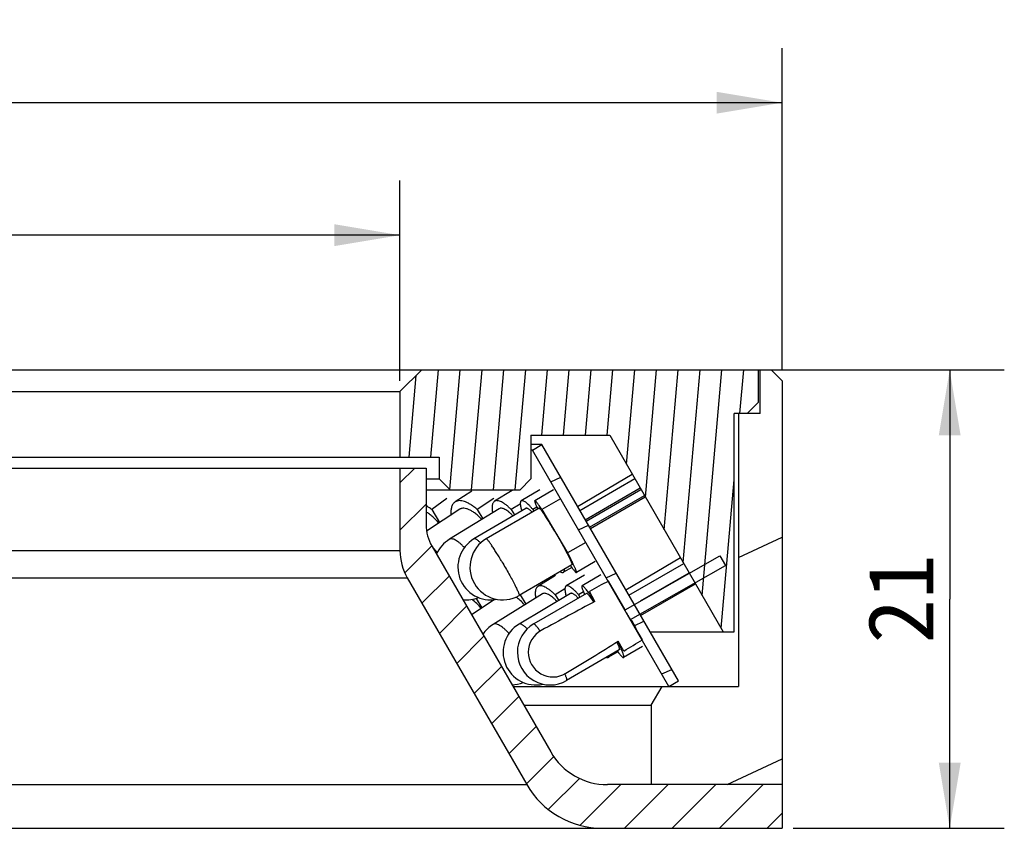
# Model space of a CAD drawing. Header units: millimetres. Extents: x 96 to 203, y 19 to 240.
# Tile 4 of 4: x 144 to 189, y 202 to 239. Entities that reach past the tile are written whole.
import ezdxf
from ezdxf.enums import TextEntityAlignment as Align

# ---------------------------------------------------------------- set-up
doc = ezdxf.new("R2010")
doc.units = ezdxf.units.MM
doc.header["$LTSCALE"] = 23.1
doc.layers.get('0').update_dxf_attribs({"linetype": 'CONTINUOUS'})
doc.layers.add('00_COMPONENTS', color=7, linetype='CONTINUOUS')
doc.layers.add('51__DRAFT_DIMS', color=7, linetype='CONTINUOUS')
doc.styles.get("Standard").update_dxf_attribs({"font": 'simfang.ttf'})
doc.dimstyles.new('DIMSTYLE_2', dxfattribs={"dimtxt": 3, "dimasz": 3, "dimexe": 2.5, "dimexo": 0.5, "dimgap": 0.75, "dimtad": 1, "dimdsep": 46, "dimtxsty": 'STANDARD', "dimblk": '_FILLED', "dimblk1": '_FILLED', "dimblk2": '_FILLED', "dimcen": 0.09, "dimclrt": 3, "dimazin": 2, "dimtp": 0.3, "dimtm": 0.3, "dimtfac": 1, "dimtofl": 0, "dimtmove": 0, "dimatfit": 3, "dimldrblk": '_FILLED', "dimfxl": 1, "dimtolj": 1, "dimarcsym": 0})
doc.dimstyles.new('DIMSTYLE_3', dxfattribs={"dimtxt": 3, "dimasz": 3, "dimexe": 2.5, "dimexo": 0.5, "dimgap": 0.75, "dimtad": 1, "dimdsep": 46, "dimtxsty": 'STANDARD', "dimblk": '_FILLED', "dimblk1": '_FILLED', "dimblk2": '_FILLED', "dimcen": 0.09, "dimclrt": 3, "dimazin": 2, "dimtp": 0.2, "dimtm": 0.2, "dimtfac": 1, "dimtofl": 0, "dimtmove": 0, "dimatfit": 3, "dimldrblk": '_FILLED', "dimfxl": 1, "dimtolj": 1, "dimarcsym": 0})

# ---------------------------------------------------------------- blocks, each defined once
blk = doc.blocks.new('_FILLED')
at = {"color": 0, "linetype": 'ByBlock'}
blk.add_solid([(0, 0), (-1, 0.1666666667), (-1, -0.1666666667)], dxfattribs=at)
blk = doc.blocks.new('*D2')
at = {"layer": '51__DRAFT_DIMS', "color": 4}
for p, q in [((99.02637339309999, 223.2700144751), (99.02637339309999, 238.0032355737)), ((179.0263733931, 223.2700144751), (179.0263733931, 238.0032355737)), ((99.02637339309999, 235.5032355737), (139.0263733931, 235.5032355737)), ((179.0263733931, 235.5032355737), (139.0263733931, 235.5032355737))]:
    blk.add_line(p, q, dxfattribs=at)
at = {"layer": '51__DRAFT_DIMS', "color": 4, "xscale": 3, "yscale": 3, "zscale": 3, "rotation": 180}
blk.add_blockref('_FILLED', (99.02637339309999, 235.5032355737), dxfattribs=at)
at = {"layer": '51__DRAFT_DIMS', "color": 4, "xscale": 3, "yscale": 3, "zscale": 3}
blk.add_blockref('_FILLED', (179.0263733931, 235.5032355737), dxfattribs=at)
at = {"layer": '51__DRAFT_DIMS', "color": 3}
blk.add_text('80', height=3, dxfattribs=at).set_placement((141.0263733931, 236.2532355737), align=Align.CENTER)
blk = doc.blocks.new('*D3')
at = {"layer": '51__DRAFT_DIMS', "color": 4}
for p, q in [((116.5263733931, 222.7700144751), (116.5263733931, 231.9364744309)), ((161.5263733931, 222.7700144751), (161.5263733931, 231.9364744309)), ((116.5263733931, 229.4364744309), (139.0263733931, 229.4364744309)), ((161.5263733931, 229.4364744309), (139.0263733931, 229.4364744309))]:
    blk.add_line(p, q, dxfattribs=at)
at = {"layer": '51__DRAFT_DIMS', "color": 4, "xscale": 3, "yscale": 3, "zscale": 3, "rotation": 180}
blk.add_blockref('_FILLED', (116.5263733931, 229.4364744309), dxfattribs=at)
at = {"layer": '51__DRAFT_DIMS', "color": 4, "xscale": 3, "yscale": 3, "zscale": 3}
blk.add_blockref('_FILLED', (161.5263733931, 229.4364744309), dxfattribs=at)
at = {"layer": '51__DRAFT_DIMS', "color": 3}
blk.add_text('45', height=3, dxfattribs=at).set_placement((141.0263733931, 230.1864744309), align=Align.CENTER)
blk = doc.blocks.new('*D4')
at = {"layer": '51__DRAFT_DIMS', "color": 4}
for p, q in [((178.4263733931, 223.2700144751), (189.2008603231, 223.2700144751)), ((186.7008603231, 223.2700144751), (186.7008603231, 212.7700144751)), ((186.7008603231, 202.2700144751), (186.7008603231, 212.7700144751)), ((179.5263733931, 202.2700144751), (189.2008603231, 202.2700144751))]:
    blk.add_line(p, q, dxfattribs=at)
at = {"layer": '51__DRAFT_DIMS', "color": 4, "xscale": 3, "yscale": 3, "zscale": 3}
for p, rotation in [((186.7008603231, 223.2700144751), 90), ((186.7008603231, 202.2700144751), 270)]:
    blk.add_blockref('_FILLED', p, dxfattribs=dict(at, rotation=rotation))
at = {"layer": '51__DRAFT_DIMS', "color": 3}
blk.add_text('21', height=3, rotation=90, dxfattribs=at).set_placement((185.9508603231, 212.7700144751), align=Align.CENTER)

msp = doc.modelspace()

# ---------------------------------------------------------------- hatches: boundary and pattern name
h = msp.add_hatch()
h.set_pattern_fill('DEFAULT__5', color=4, scale=9.2111545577, angle=205, style=0, pattern_type=0)
h.set_pattern_definition([(205, (0, 0), (3.8928021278, -8.3481411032), [])])
edge = h.paths.add_edge_path()
edge.add_line((177.0263733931, 208.7700144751), (173.5263733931, 208.7700144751))
edge.add_line((177.0263733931, 221.2700144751), (177.0263733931, 208.7700144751))
edge.add_line((178.0263733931, 221.2700144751), (177.0263733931, 221.2700144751))
edge.add_line((178.0263733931, 221.2700144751), (178.0263733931, 223.2700144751))
edge.add_line((178.5263733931, 223.2700144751), (178.0263733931, 223.2700144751))
edge.add_line((178.5263733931, 223.2700144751), (179.0263733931, 222.7700144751))
edge.add_line((179.0263733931, 222.7700144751), (179.0263733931, 204.2700144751))
edge.add_line((179.0263733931, 204.2700144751), (173.0263733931, 204.2700144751))
edge.add_line((173.0263733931, 207.9039890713), (173.0263733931, 204.2700144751))
edge.add_line((173.0263733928, 207.9039890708), (173.5263733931, 208.7700144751))
edge = h.paths.add_edge_path()
edge.add_line((104.5263733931, 208.7700144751), (101.0263733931, 208.7700144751))
edge.add_line((105.0263733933, 207.9039890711), (104.5263733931, 208.7700144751))
edge.add_line((105.0263733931, 207.9039890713), (105.0263733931, 204.2700144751))
edge.add_line((105.0263733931, 204.2700144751), (99.02637339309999, 204.2700144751))
edge.add_line((99.02637339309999, 222.7700144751), (99.02637339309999, 204.2700144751))
edge.add_line((99.52637339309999, 223.2700144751), (99.02637339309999, 222.7700144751))
edge.add_line((100.0263733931, 223.2700144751), (99.52637339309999, 223.2700144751))
edge.add_line((100.0263733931, 221.2700144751), (100.0263733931, 223.2700144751))
edge.add_line((101.0263733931, 221.2700144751), (100.0263733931, 221.2700144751))
edge.add_line((101.0263733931, 221.2700144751), (101.0263733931, 208.7700144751))
h = msp.add_hatch()
h.set_pattern_fill('A', color=4, scale=0.9945151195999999, angle=85.00000000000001, style=0, pattern_type=0)
h.set_pattern_definition([(85.00000000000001, (0, 0), (-0.9907306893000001, 0.0866777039), [])])
edge = h.paths.add_edge_path()
edge.add_line((115.5263733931, 223.2700144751), (100.1263733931, 223.2700144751))
edge.add_line((116.5263733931, 222.2700144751), (115.5263733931, 223.2700144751))
edge.add_line((116.5263733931, 222.2700144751), (116.5263733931, 219.2700144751))
edge.add_line((114.7263733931, 219.2700144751), (116.5263733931, 219.2700144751))
edge.add_line((114.7263733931, 219.2700144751), (114.7263733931, 218.2700144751))
edge.add_line((114.7263733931, 218.2700144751), (114.2263733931, 217.7700144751))
edge.add_line((111.0263733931, 217.7700144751), (114.2263733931, 217.7700144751))
edge.add_line((111.0263733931, 217.7700144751), (110.5263733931, 218.2700144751))
edge.add_line((110.5263733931, 220.2700144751), (110.5263733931, 218.2700144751))
edge.add_line((106.9225258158, 220.2700144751), (110.5263733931, 220.2700144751))
edge.add_line((106.9225258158, 220.2700144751), (101.7263733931, 211.2700144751))
edge.add_line((101.2263733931, 211.2700144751), (101.7263733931, 211.2700144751))
edge.add_line((101.2263733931, 221.2700144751), (101.2263733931, 211.2700144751))
edge.add_line((101.2263733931, 221.2700144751), (100.6263703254, 221.2700144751))
edge.add_line((100.6263703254, 221.2700144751), (100.1263733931, 221.7700113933))
edge.add_line((100.1263733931, 223.2700144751), (100.1263733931, 221.7700113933))
edge = h.paths.add_edge_path()
edge.add_line((177.9263733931, 223.2700144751), (162.5263733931, 223.2700144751))
edge.add_line((177.9263733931, 223.2700144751), (177.9263733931, 221.7700168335))
edge.add_line((177.4263710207, 221.2700144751), (177.9263733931, 221.7700168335))
edge.add_line((177.4263710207, 221.2700144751), (176.8263733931, 221.2700144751))
edge.add_line((176.8263733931, 211.2700144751), (176.8263733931, 221.2700144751))
edge.add_line((176.3263733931, 211.2700144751), (176.8263733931, 211.2700144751))
edge.add_line((171.1302209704, 220.2700144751), (176.3263733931, 211.2700144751))
edge.add_line((167.5263733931, 220.2700144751), (171.1302209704, 220.2700144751))
edge.add_line((167.5263733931, 220.2700144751), (167.5263733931, 218.2700144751))
edge.add_line((167.0263733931, 217.7700144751), (167.5263733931, 218.2700144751))
edge.add_line((163.8263733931, 217.7700144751), (167.0263733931, 217.7700144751))
edge.add_line((163.3263733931, 218.2700144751), (163.8263733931, 217.7700144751))
edge.add_line((163.3263733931, 219.2700144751), (163.3263733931, 218.2700144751))
edge.add_line((161.5263733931, 219.2700144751), (163.3263733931, 219.2700144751))
edge.add_line((161.5263733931, 222.2700144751), (161.5263733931, 219.2700144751))
edge.add_line((161.5263733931, 222.2700144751), (162.5263733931, 223.2700144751))
h = msp.add_hatch()
h.set_pattern_fill('DEFAULT__4', color=4, scale=2.5302950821, angle=205, style=0, pattern_type=0)
h.set_pattern_definition([(205, (0, 0), (1.0693489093, -2.2932261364), [])])
edge = h.paths.add_edge_path()
edge.add_line((174.2763733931, 209.0200144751), (168.0263733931, 219.8453320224))
edge.add_line((173.8433606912, 208.7700144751), (174.2763733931, 209.0200144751))
edge.add_line((173.8433606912, 208.7700144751), (167.5933606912, 219.5953320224))
edge.add_line((167.5933606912, 219.5953320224), (168.0263733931, 219.8453320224))
edge = h.paths.add_edge_path()
edge.add_line((103.7763733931, 209.0200144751), (110.0263733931, 219.8453320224))
edge.add_line((110.459386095, 219.5953320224), (110.0263733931, 219.8453320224))
edge.add_line((104.209386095, 208.7700144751), (110.459386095, 219.5953320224))
edge.add_line((104.209386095, 208.7700144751), (103.7763733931, 209.0200144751))
h = msp.add_hatch()
h.set_pattern_fill('DEFAULT__1', color=4, scale=1.5384615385, angle=45, style=0, pattern_type=0)
h.set_pattern_definition([(45, (0, 0), (-1.0878565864, 1.0878565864), [])])
edge = h.paths.add_edge_path()
edge.add_line((162.7263733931, 218.7700144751), (161.5263733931, 218.7700144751))
edge.add_line((162.7263733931, 218.7700144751), (162.7263733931, 216.1819345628))
edge.add_arc((164.7263733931, 216.1819345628), 2, 180, 210)
edge.add_line((162.9943225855, 215.1819345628), (168.4282971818, 205.7700144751))
edge.add_arc((171.0263733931, 207.2700144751), 3, 210, 270)
edge.add_line((179.0263733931, 204.2700144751), (171.0263733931, 204.2700144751))
edge.add_line((179.0263733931, 204.2700144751), (179.0263733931, 202.2700144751))
edge.add_line((179.0263733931, 202.2700144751), (170.7954332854, 202.2700144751))
edge.add_arc((170.7954332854, 206.2700144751), 4, 209.9999999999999, 269.9999999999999)
edge.add_line((161.8613098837, 213.7443701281), (167.3313316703, 204.2700144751))
edge.add_arc((164.0263733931, 214.9943701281), 2.5, 180, 210)
edge.add_line((161.5263733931, 218.7700144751), (161.5263733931, 214.9943701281))
edge = h.paths.add_edge_path()
edge.add_line((116.5263733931, 218.7700144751), (115.3263733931, 218.7700144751))
edge.add_line((116.5263733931, 218.7700144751), (116.5263733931, 214.9943701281))
edge.add_arc((114.0263733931, 214.9943701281), 2.5, 329.9999999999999, 359.9999999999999)
edge.add_line((116.1914369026, 213.7443701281), (110.7214151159, 204.2700144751))
edge.add_arc((107.2573135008, 206.2700144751), 4, 270, 330)
edge.add_line((107.2573135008, 202.2700144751), (99.02637339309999, 202.2700144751))
edge.add_line((99.02637339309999, 204.2700144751), (99.02637339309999, 202.2700144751))
edge.add_line((107.0263733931, 204.2700144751), (99.02637339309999, 204.2700144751))
edge.add_arc((107.0263733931, 207.2700144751), 3, 270, 330)
edge.add_line((115.0584242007, 215.1819345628), (109.6244496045, 205.7700144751))
edge.add_arc((113.3263733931, 216.1819345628), 2, 330.0000000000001, 5.09e-14)
edge.add_line((115.3263733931, 218.7700144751), (115.3263733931, 216.1819345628))
h = msp.add_hatch()
h.set_pattern_fill('DEFAULT__2', color=4, scale=8.4, angle=45, style=0, pattern_type=0)
h.set_pattern_definition([(45, (0, 0), (-5.939696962, 5.939696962), [])])
edge = h.paths.add_edge_path()
edge.add_arc((500.1851112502, -398.3669580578), 694.3195827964, 118.3523829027, 118.5836215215)
edge.add_line((170.4576065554, 212.6645139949), (170.198992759, 213.1121977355))
edge.add_line((170.198992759, 213.1121977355), (171.0752171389, 213.5953745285))
edge.add_line((171.835620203, 212.2790484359), (171.0752171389, 213.5953745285))
edge.add_line((171.835620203, 212.2790484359), (176.1815610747, 214.7558339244))
edge.add_line((176.1815610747, 214.7558339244), (176.4367407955, 214.3140948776))
edge.add_line((172.0907999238, 211.8373093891), (176.4367407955, 214.3140948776))
edge.add_line((172.6297097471, 210.9044080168), (172.0907999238, 211.8373093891))
edge.add_line((172.6297097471, 210.9044080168), (171.7734028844, 210.3867522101))
edge.add_line((171.7734028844, 210.3867522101), (171.514789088, 210.8344359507))
edge.add_arc((-201.5217050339, 815.4803176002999), 710.459628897, 301.4465403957, 301.6725257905)
edge.add_arc((168.5360843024, 210.3341160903), 1.1326968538, 219.7993178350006, 301.4492099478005)
edge.add_arc((168.5360843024, 210.3341160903), 1.1326968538, 118.5783284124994, 219.7993178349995)

# ---------------------------------------------------------------- linework, layer by layer
at = {"layer": '00_COMPONENTS', "color": 7}
for p, q in [((99.52637339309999, 223.2700144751), (178.5263733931, 223.2700144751)), ((161.5263733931, 222.2700144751), (162.5263733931, 223.2700144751)), ((177.9263733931, 223.2700144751), (177.9263733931, 221.7700168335)), ((178.0263733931, 221.2700144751), (178.0263733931, 223.2700144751)), ((178.5263733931, 223.2700144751), (179.0263733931, 222.7700144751)), ((179.0263733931, 222.7700144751), (179.0263733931, 202.2700144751)), ((116.5263733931, 222.2700144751), (161.5263733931, 222.2700144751)), ((161.5263733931, 222.2700144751), (161.5263733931, 219.2700144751)), ((177.4263710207, 221.2700144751), (177.9263733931, 221.7700168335)), ((178.0263733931, 221.2700144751), (176.8263733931, 221.2700144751)), ((176.8263733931, 211.2700144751), (176.8263733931, 221.2700144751)), ((177.0263733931, 221.2700144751), (177.0263733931, 208.7700144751)), ((167.5263733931, 220.2700144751), (171.1302209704, 220.2700144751)), ((167.5263733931, 220.2700144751), (167.5263733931, 218.2700144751)), ((171.1302209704, 220.2700144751), (176.3263733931, 211.2700144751)), ((168.0263733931, 219.8453320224), (167.5263733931, 219.8453320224)), ((167.5933606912, 219.5953320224), (167.5263733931, 219.5953320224)), ((167.5933606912, 219.5953320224), (168.0263733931, 219.8453320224)), ((173.8433606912, 208.7700144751), (167.5933606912, 219.5953320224)), ((174.2763733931, 209.0200144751), (168.0263733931, 219.8453320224)), ((114.7263733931, 219.2700144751), (163.3263733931, 219.2700144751)), ((163.3263733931, 219.2700144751), (163.3263733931, 218.2700144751)), ((115.3263733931, 218.7700144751), (162.7263733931, 218.7700144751)), ((161.5263733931, 218.7700144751), (161.5263733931, 214.9943701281)), ((162.7263733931, 218.7700144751), (162.7263733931, 216.1819345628)), ((162.7263733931, 218.2700144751), (163.3263733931, 218.2700144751)), ((163.3263733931, 218.2700144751), (163.8263733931, 217.7700144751)), ((167.0263733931, 217.7700144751), (167.5263733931, 218.2700144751)), ((169.6597262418, 217.0162819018), (172.1569095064, 218.4917377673)), ((169.7663951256, 216.8315259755), (172.2765724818, 218.284475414)), ((168.5637491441, 217.7756287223), (167.6999278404, 217.2756287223)), ((170.0134304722, 216.4036482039), (172.5236078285, 217.8565976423)), ((170.0518181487, 216.3371587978), (172.561995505, 217.7901082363)), ((162.7263733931, 217.7700144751), (167.0263733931, 217.7700144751)), ((163.6762952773, 217.3682175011), (162.9829857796, 216.8682175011)), ((164.8107858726, 217.7185914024), (164.0506772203, 217.2185914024)), ((165.8285422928, 217.3682175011), (165.0684336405, 216.8682175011)), ((166.6697912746, 217.7487973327), (165.8583570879, 217.2487973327)), ((167.9285535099, 217.7670345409), (167.0823122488, 217.2670345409)), ((168.8825311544, 217.3624232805), (168.0287201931, 216.8682175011)), ((170.2084398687, 216.0658820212), (172.718617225, 217.5188314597)), ((170.2468275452, 215.9993926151), (172.7570049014, 217.4523420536)), ((164.2705018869, 216.8844101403), (162.7495422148, 215.8839218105)), ((166.0681956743, 216.9082569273), (163.7961799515, 215.5082569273)), ((167.2857883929, 216.9226547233), (164.916312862, 215.5226547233)), ((167.9003102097, 216.9294396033), (165.4816105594, 215.5294396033)), ((167.0370454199, 217.1228932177), (166.6237402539, 216.8682175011)), ((167.7993933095, 216.9758400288), (167.6172440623, 216.8682175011)), ((162.9829857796, 216.8682175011), (163.3383191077, 216.27121966)), ((165.0684336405, 216.8682175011), (165.3247482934, 216.4501499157)), ((166.6237402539, 216.8682175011), (166.7762704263, 216.6216070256)), ((167.6172440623, 216.8682175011), (167.6635833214, 216.7924165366)), ((168.0287201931, 216.8682175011), (169.2024228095, 214.8846227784)), ((162.9943225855, 215.1819345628), (168.4282971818, 205.7700144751)), ((170.0348921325, 215.3664755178), (169.2024228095, 214.8846227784)), ((171.835620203, 212.2790484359), (176.1815610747, 214.7558339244)), ((171.87126938, 213.1857768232), (174.3655683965, 214.6662283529)), ((176.1815610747, 214.7558339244), (176.4367407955, 214.3140948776)), ((169.4031779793, 214.3330212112), (166.9844783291, 212.9330212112)), ((169.395019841, 214.2197619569), (169.015335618, 213.9954262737)), ((170.4673816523, 214.4868320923), (169.6035603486, 213.9868320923)), ((172.0098369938, 212.9457706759), (174.5184430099, 214.4014417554)), ((172.0907999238, 211.8373093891), (176.4367407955, 214.3140948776)), ((176.4367407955, 214.3140948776), (176.462303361, 214.2815179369)), ((161.8613098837, 213.7443701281), (167.3313316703, 204.2700144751)), ((168.6495615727, 213.8498588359), (167.8414377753, 213.3498588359)), ((169.9787804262, 213.8679949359), (169.1363688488, 213.3679949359)), ((170.7245879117, 213.8774821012), (169.8629214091, 213.3774821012)), ((172.5459961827, 212.6838972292), (174.7662420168, 213.9722412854)), ((171.835620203, 212.2790484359), (171.0752171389, 213.5953745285)), ((172.545101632, 212.0186651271), (175.0565317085, 213.4694447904)), ((168.0518983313, 213.0097024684), (165.7891516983, 211.6097024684)), ((169.3405294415, 213.0240204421), (166.981777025, 211.6240204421)), ((167.0308042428, 212.959835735), (167.2882183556, 212.5372006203)), ((170.0636787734, 213.0315103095), (167.6510125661, 211.6315103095)), ((169.083250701, 213.2425818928), (168.6325692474, 212.9637375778)), ((168.6325692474, 212.9637375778), (168.7948479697, 212.7001398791)), ((169.9281503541, 213.094174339), (169.7083874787, 212.9637375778)), ((169.7083874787, 212.9637375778), (169.7708281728, 212.8615776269)), ((170.4576065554, 212.6645139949), (170.198992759, 213.1121977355)), ((170.2726859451, 212.9846282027), (170.2366844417, 212.9637375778)), ((170.2366844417, 212.9637375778), (170.4253579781, 212.6471038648)), ((165.8457253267, 212.7410496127), (164.8007810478, 212.0530567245)), ((165.0228867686, 212.7975927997), (165.27763273, 212.3670165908)), ((172.6297097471, 210.9044080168), (172.0907999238, 211.8373093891)), ((172.9773352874, 211.2700144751), (176.8263733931, 211.2700144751)), ((171.7734028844, 210.3867522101), (171.514789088, 210.8344359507)), ((172.6317828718, 210.5907500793), (171.7701163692, 210.0907500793)), ((171.569359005, 210.4367218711), (169.1566927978, 209.0367218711)), ((171.505030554, 210.3549441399), (171.0758944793, 210.1002372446)), ((166.6962463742, 208.7700144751), (177.0263733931, 208.7700144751)), ((173.0263733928, 207.9039890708), (173.5263733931, 208.7700144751)), ((173.8433606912, 208.7700144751), (174.2763733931, 209.0200144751)), ((167.1962463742, 207.9039890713), (173.0263733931, 207.9039890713)), ((173.0263733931, 207.9039890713), (173.0263733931, 204.2700144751)), ((179.0263733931, 204.2700144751), (171.0263733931, 204.2700144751)), ((110.3362965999, 202.2700144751), (179.0263733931, 202.2700144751))]:
    msp.add_line(p, q, dxfattribs=at)
at = {"layer": '00_COMPONENTS', "color": 4}
for p, q in [((116.5263733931, 214.9943701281), (161.5263733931, 214.9943701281)), ((116.1914369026, 213.7443701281), (161.8613098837, 213.7443701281)), ((172.1506758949, 211.7787039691), (172.1455835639, 211.7878044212)), ((110.7214151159, 204.2700144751), (167.3313316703, 204.2700144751))]:
    msp.add_line(p, q, dxfattribs=at)
at = {"layer": '00_COMPONENTS', "color": 7}
for centre, radius, start, end in [((164.7263733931, 216.1819345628), 2, 180, 210), ((165.6793484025, 214.2312304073), 1.5, 120.5766346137, 280.6296274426), ((166.2330444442, 214.2312304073), 1.5, 120.0632635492, 300.0632635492), ((164.5830746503, 214.2312304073), 1.5, 121.6410815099, 156.9116560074), ((164.0263733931, 214.9943701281), 2.5, 180, 210), ((164.5830746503, 214.2312304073), 1.5, 263.1016231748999, 291.4261855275), ((167.3229872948, 212.8572771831), 1.5154794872, 184.5302491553, 185.1950493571), ((166.5783787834, 210.3341160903), 1.5, 121.7457866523, 146.9716185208), ((167.7473792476, 210.3341160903), 1.5, 120.690575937, 282.6048110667), ((168.4038526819, 210.3341160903), 1.5, 120.125346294, 300.1253462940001), ((168.5360843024, 210.3341160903), 1.1326968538, 118.5783284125, 301.4492099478), ((166.5783787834, 210.3341160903), 1.5, 273.0304355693, 292.9342545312), ((171.0263733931, 207.2700144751), 3, 210, 270), ((170.7954332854, 206.2700144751), 4, 210, 270)]:
    msp.add_arc(centre, radius, start, end, dxfattribs=at)
for major_axis, start_param, end_param in [((57.0409205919, 32.9508706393), 0.9576014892, 0.9760526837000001), ((45.0323057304, 26.01384524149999), 0.781711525, 0.8554928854), ((45.0323057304, 26.01384524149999), -0.8554928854, -0.781711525), ((57.0409205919, 32.9508706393), -0.9760526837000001, -0.9576014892)]:
    msp.add_ellipse((139.0263733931, 193.2872196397), major_axis=major_axis, ratio=0.0288428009, start_param=start_param, end_param=end_param, dxfattribs=at)
for points, knots in [([(162.9829857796, 216.8682175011), (162.9619357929, 216.8850435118), (162.8792226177, 216.9492162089), (162.792704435, 217.0085499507), (162.7263619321, 217.0490725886)], [0, 0, 0, 0, 0.2574168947, 1, 1, 1, 1]), ([(164.0506778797, 217.2185903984), (164.0324739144, 217.2066173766), (163.9978579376, 217.1784707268), (163.9541316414, 217.1258251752), (163.9185078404, 217.0630301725), (163.8805064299, 216.9624859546), (163.8564878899, 216.8119491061), (163.8599611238, 216.6860592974), (163.8661352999, 216.6186772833)], [0, 0, 0, 0, 0.0994606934, 0.2020858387, 0.3106856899, 0.4274884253, 0.6911239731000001, 1, 1, 1, 1]), ([(165.0684336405, 216.8682175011), (165.0193852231, 216.911334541), (164.9221705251, 216.9912954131), (164.7738366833, 217.0950826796), (164.6302575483, 217.1769895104), (164.493460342, 217.2358305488), (164.3652178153, 217.2706968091), (164.2470342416, 217.2807729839), (164.1405313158, 217.2651571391), (164.0779877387, 217.2365525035), (164.0506778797, 217.2185903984)], [0, 0, 0, 0, 0.1714968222, 0.3302185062, 0.4748755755, 0.6048447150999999, 0.7202693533, 0.8224391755, 0.9141607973, 1, 1, 1, 1]), ([(165.2696555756, 216.4163686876), (165.2234649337, 216.4662231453), (165.1308395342, 216.5596803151), (164.9872876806, 216.6837096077), (164.8461008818, 216.7850125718), (164.7102288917, 216.8614928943), (164.5822575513, 216.9115468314), (164.4644462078, 216.9340421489), (164.3737809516, 216.9281940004), (164.3112029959, 216.9077769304), (164.2834178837, 216.8929035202), (164.2705032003, 216.8844081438)], [0, 0, 0, 0, 0.1734377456, 0.3354389, 0.4835951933, 0.6161626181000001, 0.7323495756, 0.8327639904, 0.9200815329, 0.9605514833, 1, 1, 1, 1]), ([(165.8583575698, 217.2487965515), (165.8447749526, 217.2404254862), (165.8190577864, 217.2190981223), (165.7888298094, 217.1765003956), (165.7663663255, 217.1236527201), (165.7515394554, 217.0610220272), (165.7442271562, 216.9889421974), (165.7445502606, 216.8748469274), (165.7563797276, 216.7853047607), (165.7676999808, 216.7234032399)], [0, 0, 0, 0, 0.0853307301, 0.1761303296, 0.2768503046, 0.3905636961, 0.5191118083, 0.6634472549, 1, 1, 1, 1]), ([(166.6237402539, 216.8682175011), (166.5844512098, 216.9074699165), (166.5074699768, 216.9806404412), (166.391490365, 217.0781088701), (166.2813949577, 217.1573814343), (166.1785144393, 217.2175584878), (166.0838622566, 217.2579530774), (165.9982434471, 217.2781027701), (165.9326466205, 217.277021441), (165.8875653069, 217.2643265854), (165.8676153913, 217.2545022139), (165.8583575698, 217.2487965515)], [0, 0, 0, 0, 0.1847928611, 0.3531763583, 0.5037217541, 0.6356764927, 0.7490063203, 0.8449103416, 0.9265127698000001, 0.9638154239, 1, 1, 1, 1]), ([(166.7020188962, 216.5777843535), (166.6695743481, 216.6112243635), (166.6059365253, 216.6736500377), (166.5099134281, 216.7570688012), (166.4186323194, 216.8252431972), (166.3332621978, 216.8773216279), (166.2547723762, 216.9127010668), (166.1837837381, 216.9308842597), (166.1205977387, 216.9311432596), (166.0835591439, 216.9177230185), (166.0681956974, 216.9082568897)], [0, 0, 0, 0, 0.1854671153, 0.3546360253, 0.505963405, 0.638463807, 0.7519538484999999, 0.8474981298, 0.9281677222, 1, 1, 1, 1]), ([(167.0823131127, 217.2670330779), (167.0738306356, 217.2620224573), (167.0580045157, 217.2465148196), (167.043651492, 217.2133038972), (167.0364403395, 217.1703443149), (167.036020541, 217.1174295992), (167.0423199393, 217.0546507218), (167.0553280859, 216.9822883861), (167.0749986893, 216.9007801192), (167.0915714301, 216.843813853), (167.1008623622, 216.8138897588)], [0, 0, 0, 0, 0.0623692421, 0.1353352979, 0.2256326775, 0.3365383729, 0.4694084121, 0.6245367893, 0.8016379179, 1, 1, 1, 1]), ([(167.6172440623, 216.8682175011), (167.5871020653, 216.903933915), (167.5288092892, 216.9707962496), (167.4425474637, 217.0619537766), (167.3628241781, 217.1379469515), (167.2904603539, 217.1980833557), (167.2261886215, 217.2418168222), (167.1767228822, 217.2659939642), (167.1416810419, 217.27531972), (167.1194097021, 217.2774242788), (167.0994195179, 217.2749887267), (167.0875582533, 217.2701313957), (167.0823131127, 217.2670330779)], [0, 0, 0, 0, 0.2019528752, 0.3832143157, 0.5421282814, 0.6776495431, 0.7892818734, 0.8775873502, 0.9137781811, 0.9454508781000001, 0.9736757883, 1, 1, 1, 1]), ([(167.5834142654, 216.746170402), (167.566763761, 216.7632545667), (167.5346607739, 216.7950249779), (167.4872286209, 216.8377479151), (167.443474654, 216.8726761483), (167.403648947, 216.8996165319), (167.3679374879, 216.9184815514), (167.3363541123, 216.9291710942), (167.3086522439, 216.9315315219), (167.2923451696, 216.9265261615), (167.2857896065, 216.9226526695)], [0, 0, 0, 0, 0.1978758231, 0.3745042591, 0.5292632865, 0.661895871, 0.7727880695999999, 0.8633241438, 0.9368414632, 1, 1, 1, 1]), ([(167.6999282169, 217.275628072), (167.6965695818, 217.2736822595), (167.6942913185, 217.2656505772), (167.6945507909, 217.2548874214), (167.6961687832, 217.2425362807), (167.6994262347, 217.2276518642), (167.7042528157, 217.2099919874), (167.7106828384, 217.1896674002), (167.7220356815, 217.1571374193), (167.7403578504, 217.1101006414), (167.779283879, 217.0183056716), (167.8131951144, 216.9452982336), (167.8379034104, 216.8935437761)], [0, 0, 0, 0, 0.0282887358, 0.0511484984, 0.080967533, 0.1180284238, 0.1624408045, 0.2142386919, 0.2733956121, 0.4134991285, 0.5820357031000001, 1, 1, 1, 1]), ([(168.0287201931, 216.8682175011), (167.9877545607, 216.9293841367), (167.9293116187, 217.0148183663), (167.8536356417, 217.1185363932), (167.8137633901, 217.1702490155), (167.7853990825, 217.2047142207), (167.7672978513, 217.2255721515), (167.7511424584, 217.2429094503), (167.7371150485, 217.2566484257), (167.7248401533, 217.2669447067), (167.7138837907, 217.2744472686), (167.7039485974, 217.2779572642), (167.6999282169, 217.275628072)], [0, 0, 0, 0, 0.417245, 0.5865362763, 0.7276377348, 0.7872744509, 0.8394796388, 0.8841918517, 0.9213980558, 0.9511490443, 0.97366568, 1, 1, 1, 1]), ([(168.6155715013, 215.8764201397), (168.5718562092, 215.9503003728), (168.4862267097, 216.0932374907), (168.3605119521, 216.2974737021), (168.2440198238, 216.4809553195), (168.1403999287, 216.6379594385), (168.0629440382, 216.7494846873), (168.0094276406, 216.8215512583), (167.9812635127, 216.8573413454), (167.9612183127, 216.8811251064), (167.9484151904, 216.8954891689), (167.9369731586, 216.9074000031), (167.9270069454, 216.9168191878), (167.9182735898, 216.9238252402), (167.9103262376, 216.9289716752), (167.9032183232, 216.9311232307), (167.900310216, 216.9294395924)], [0, 0, 0, 0, 0.2012376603, 0.3905895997, 0.562188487, 0.7106992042, 0.8315514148, 0.8804277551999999, 0.9211078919, 0.9382899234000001, 0.9533304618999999, 0.9662195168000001, 0.9769582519, 0.9855679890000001, 0.992122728, 1, 1, 1, 1]), ([(163.3074588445, 216.2509644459), (163.2209055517, 216.3542713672), (163.0823716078, 216.4978535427), (162.8811211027, 216.6606161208), (162.7780224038, 216.7296572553), (162.7263459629, 216.7604364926)], [0, 0, 0, 0, 0.5211377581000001, 0.7674199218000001, 1, 1, 1, 1]), ([(168.6155715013, 215.8764201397), (168.6703091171, 215.7839118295), (168.7778114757, 215.5993799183), (168.9319661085, 215.3266017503), (169.0528157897, 215.1055861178), (169.1411622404, 214.9389365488), (169.1999713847, 214.8253620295), (169.2524409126, 214.7211552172), (169.2979726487, 214.6275282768), (169.336045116, 214.5455691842), (169.3625254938, 214.4848375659), (169.3794770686, 214.4427283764), (169.3893667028, 214.4163958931), (169.3971319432, 214.3935919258), (169.4027770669, 214.3743764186), (169.4062779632, 214.358793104), (169.4076159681, 214.3480301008), (169.4073257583, 214.3412752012), (169.4064902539, 214.3368245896), (169.4047490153, 214.3339307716), (169.403177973, 214.3330212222)], [0, 0, 0, 0, 0.1852554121, 0.3680557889, 0.539990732, 0.6193753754, 0.6931320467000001, 0.7604141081, 0.8204499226, 0.8725570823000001, 0.9161569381, 0.9346159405, 0.9507859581, 0.9646290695, 0.9761272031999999, 0.9852834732, 0.9921395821, 0.9947515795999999, 0.9968713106, 1, 1, 1, 1]), ([(169.6035595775, 213.9868334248), (169.606114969, 213.9883113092), (169.6085065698, 213.9936739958), (169.6091013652, 214.0014152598), (169.608708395, 214.0098070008), (169.6072410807, 214.019889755), (169.6036511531, 214.0370020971), (169.5962650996, 214.0627253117), (169.5839141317, 214.0986286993), (169.5674836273, 214.1413035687), (169.5470480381, 214.1905715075), (169.5126518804, 214.2690726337), (169.4600634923, 214.3816825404), (169.3858283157, 214.5325458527), (169.2987050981, 214.7028461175), (169.2357616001, 214.8221859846), (169.2024228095, 214.8846227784)], [0, 0, 0, 0, 0.0089380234, 0.0155293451, 0.0239031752, 0.0341744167, 0.0464003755, 0.0767976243, 0.1151355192, 0.1613354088, 0.2152314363, 0.2766207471, 0.4208237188, 0.5914924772, 0.78569123, 1, 1, 1, 1]), ([(169.341109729, 214.2965798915), (169.3736625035, 214.2494062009), (169.4200523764, 214.1836786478), (169.4802289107, 214.1042547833), (169.5118716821, 214.0649648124), (169.5344128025, 214.0389355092), (169.5488260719, 214.0232468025), (169.5617284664, 214.0102743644), (169.5730068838, 214.0000437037), (169.5829061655, 213.992494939), (169.5921054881, 213.9869113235), (169.6002011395, 213.9848911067), (169.6035595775, 213.9868334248)], [0, 0, 0, 0, 0.4179649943, 0.5864981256, 0.7266003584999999, 0.7857546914, 0.8375545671, 0.8819667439, 0.9190252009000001, 0.9488446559, 0.9717080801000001, 1, 1, 1, 1]), ([(168.8692530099, 214.0238713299), (168.883837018, 214.0152150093), (168.9111593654, 214.0007660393), (168.9512087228, 213.9871811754), (168.9863406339, 213.9841808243), (169.0070236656, 213.9905147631), (169.0153351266, 213.9954271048)], [0, 0, 0, 0, 0.3280347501, 0.595859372, 0.813258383, 1, 1, 1, 1]), ([(169.0153351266, 213.9954271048), (169.023546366, 214.0002802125), (169.0389006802, 214.0150750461), (169.0531928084, 214.0467187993), (169.0607415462, 214.0875789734), (169.0614232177, 214.1179095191), (169.0609752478, 214.1345381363)], [0, 0, 0, 0, 0.1875821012, 0.4053394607, 0.6728559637, 1, 1, 1, 1]), ([(167.8414385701, 213.3498575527), (167.8274900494, 213.3412259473), (167.8010659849, 213.3194200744), (167.7697441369, 213.2761062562), (167.7462025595, 213.2225409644), (167.7303480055, 213.1592038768), (167.7220651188, 213.0864492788), (167.7211070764, 212.9715885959), (167.7321737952, 212.8814187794), (167.7430501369, 212.8191318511)], [0, 0, 0, 0, 0.0866624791, 0.1785543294, 0.2799709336, 0.3939271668, 0.5222601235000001, 0.6659427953, 1, 1, 1, 1]), ([(168.6325692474, 212.9637375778), (168.592206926, 213.0038753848), (168.5130329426, 213.078692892), (168.3935843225, 213.1782357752), (168.2799727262, 213.2591077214), (168.173607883, 213.3203604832), (168.0755773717, 213.3612668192), (167.9867536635, 213.3813269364), (167.9186908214, 213.3796171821), (167.871847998, 213.3661372), (167.8510852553, 213.3558271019), (167.8414385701, 213.3498575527)], [0, 0, 0, 0, 0.1837852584, 0.3514847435, 0.5016487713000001, 0.6335041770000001, 0.7470079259, 0.8433548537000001, 0.925651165, 0.9633725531, 1, 1, 1, 1]), ([(169.1363693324, 213.3679941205), (169.1271543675, 213.3625262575), (169.1098926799, 213.3462877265), (169.0931631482, 213.3117520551), (169.0837543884, 213.2673461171), (169.0812648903, 213.2130297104), (169.0856109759, 213.1489086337), (169.096772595, 213.0752742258), (169.1147083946, 212.992563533), (169.1302799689, 212.9348266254), (169.1390831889, 212.9045335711)], [0, 0, 0, 0, 0.0662310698, 0.1420386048, 0.2338623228, 0.3450591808, 0.4771350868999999, 0.6305147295, 0.8050093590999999, 1, 1, 1, 1]), ([(169.7083874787, 212.9637375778), (169.6766610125, 213.0005100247), (169.6151738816, 213.0693280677), (169.5238991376, 213.1629061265), (169.4391613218, 213.2407232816), (169.3618606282, 213.3020369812), (169.2927999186, 213.3462732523), (169.2394122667, 213.3701547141), (169.2014769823, 213.378803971), (169.1771573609, 213.3802584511), (169.1552460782, 213.3769767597), (169.1421974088, 213.371452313), (169.1363693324, 213.3679941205)], [0, 0, 0, 0, 0.1994166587, 0.3788098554, 0.5365238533, 0.6715271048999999, 0.7833698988, 0.872717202, 0.9097889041, 0.9425916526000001, 0.9721743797, 1, 1, 1, 1]), ([(169.8629222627, 213.3774806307), (169.860906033, 213.3763100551), (169.8571411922, 213.3725528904), (169.8538442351, 213.3644383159), (169.8522424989, 213.3538238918), (169.852255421, 213.3405772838), (169.8538611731, 213.3246549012), (169.8584921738, 213.2979165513), (169.8687947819, 213.2579259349), (169.8866402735, 213.2024662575), (169.9107370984, 213.137009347), (169.9409306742, 213.0619949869), (169.9636574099, 213.0090981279), (169.975966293, 212.9811254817)], [0, 0, 0, 0, 0.0166023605, 0.0364161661, 0.0614363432, 0.0926471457, 0.130515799, 0.1752741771, 0.2857749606, 0.4242148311, 0.5900511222, 0.7823688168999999, 1, 1, 1, 1]), ([(170.2366844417, 212.9637375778), (170.2129934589, 212.9973624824), (170.1677334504, 213.0605248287), (170.1022177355, 213.1480879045), (170.043476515, 213.2223789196), (169.9985114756, 213.27523895), (169.9661454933, 213.3101538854), (169.945236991, 213.3311721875), (169.9263911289, 213.3484579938), (169.9096465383, 213.361986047), (169.8950175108, 213.3717761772), (169.8824612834, 213.3778270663), (169.8717448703, 213.3802741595), (169.8653185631, 213.3788718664), (169.8629222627, 213.3774806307)], [0, 0, 0, 0, 0.2173090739, 0.4104956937, 0.5777067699, 0.7176040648, 0.7769863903, 0.8291910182, 0.8741922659, 0.9120244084, 0.9428274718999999, 0.9669812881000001, 0.9853610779, 1, 1, 1, 1]), ([(167.2347462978, 212.5043284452), (167.1715908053, 212.5733573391), (167.0453656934, 212.6993153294), (166.9058486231, 212.8107738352), (166.8360957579, 212.8583821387)], [0, 0, 0, 0, 0.5255866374, 1, 1, 1, 1]), ([(168.7227750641, 212.6576907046), (168.6887225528, 212.693220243), (168.6218001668, 212.7596004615), (168.5205863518, 212.8483529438), (168.4240753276, 212.9209949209), (168.3336064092, 212.9765631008), (168.2502490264, 213.0143313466), (168.1748558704, 213.0338340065), (168.1170087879, 213.0339645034), (168.0773990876, 213.0232257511), (168.0599588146, 213.014690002), (168.0518983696, 213.0097024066)], [0, 0, 0, 0, 0.1846443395, 0.3534378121, 0.504701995, 0.6373314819, 0.7510422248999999, 0.8468198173, 0.9276882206, 0.964436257, 1, 1, 1, 1]), ([(169.6912908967, 212.8158046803), (169.671880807, 212.8359326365), (169.6343692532, 212.8734012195), (169.5787971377, 212.9238093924), (169.5273260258, 212.9650857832), (169.4803206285, 212.9969586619), (169.4380511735, 213.0192796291), (169.4005879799, 213.0319071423), (169.3676840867, 213.034635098), (169.3483183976, 213.0286401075), (169.3405305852, 213.0240185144)], [0, 0, 0, 0, 0.1965824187, 0.3726028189, 0.5272275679, 0.6600518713, 0.7713179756, 0.862320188, 0.9363345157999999, 1, 1, 1, 1]), ([(170.4060054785, 212.6368889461), (170.3843169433, 212.6684925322), (170.3428128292, 212.7279948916), (170.2826763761, 212.8107190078), (170.2358523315, 212.871882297), (170.2014860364, 212.9143757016), (170.1725752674, 212.948623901), (170.1413523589, 212.9830313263), (170.1121916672, 213.0106454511), (170.0924242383, 213.0249945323), (170.0811078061, 213.0310568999), (170.0715671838, 213.0337760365), (170.0657701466, 213.0327240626), (170.063679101, 213.0315097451)], [0, 0, 0, 0, 0.2165393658, 0.4098202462, 0.5777372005, 0.6516281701, 0.7185482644, 0.8309073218, 0.9140680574, 0.9447955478, 0.9686156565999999, 0.986339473, 1, 1, 1, 1]), ([(165.2469500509, 212.3468553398), (165.1830661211, 212.4237094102), (165.0506396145, 212.5671577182), (164.9027821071, 212.6948559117), (164.8269807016, 212.7519130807)], [0, 0, 0, 0, 0.5129942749, 1, 1, 1, 1]), ([(171.4579620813, 210.7991355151), (171.4695736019, 210.7735863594), (171.4910727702, 210.7252202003), (171.5198038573, 210.6565827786), (171.5429546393, 210.5966011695), (171.5603451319, 210.5457501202), (171.5706572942, 210.5090933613), (171.5755827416, 210.4846008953), (171.5775057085, 210.470062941), (171.577952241, 210.4580113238), (171.5769009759, 210.4484121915), (171.5743135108, 210.4411119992), (171.5710949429, 210.437730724), (171.5693586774, 210.4367224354)], [0, 0, 0, 0, 0.2176635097, 0.4104856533, 0.5770586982, 0.7162221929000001, 0.8272198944, 0.8720679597, 0.909883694, 0.9408513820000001, 0.9653852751, 0.9844275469, 1, 1, 1, 1]), ([(171.7701160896, 210.0907505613), (171.7730436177, 210.0924482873), (171.7766818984, 210.0970750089), (171.7791991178, 210.1046067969), (171.7809930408, 210.1153162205), (171.7806679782, 210.1322621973), (171.7772418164, 210.1565146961), (171.7706202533, 210.1860987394), (171.7608176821, 210.2209289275), (171.7478364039, 210.2609116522), (171.7250673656, 210.3244220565), (171.6885966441, 210.4154361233), (171.6352336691, 210.5374466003), (171.5708083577, 210.675788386), (171.5233971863, 210.7728511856), (171.4980330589, 210.8238229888)], [0, 0, 0, 0, 0.0127927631, 0.0207037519, 0.030043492, 0.0536501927, 0.0844051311, 0.1225511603, 0.1681486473, 0.2211454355, 0.281425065, 0.4231624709, 0.591676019, 0.7847807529, 1, 1, 1, 1]), ([(171.0758935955, 210.1002387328), (171.0817083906, 210.1036908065), (171.0927856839, 210.1124740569), (171.1061428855, 210.1300841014), (171.1165033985, 210.1520560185), (171.1211638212, 210.1684410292), (171.1231094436, 210.1772292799)], [0, 0, 0, 0, 0.2187141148, 0.4511866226, 0.7088776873, 1, 1, 1, 1]), ([(171.4818550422, 210.3858901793), (171.5000489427, 210.361298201), (171.5347259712, 210.3152719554), (171.5849149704, 210.2517702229), (171.6298252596, 210.1983127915), (171.6691539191, 210.1552537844), (171.6987858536, 210.1264335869), (171.7197197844, 210.1091254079), (171.7327568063, 210.0998184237), (171.7442595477, 210.0932250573), (171.7542774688, 210.0893454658), (171.7629635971, 210.0881771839), (171.7680981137, 210.0895803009), (171.7701160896, 210.0907505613)], [0, 0, 0, 0, 0.2176362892, 0.4099535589, 0.5757968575, 0.7142398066, 0.8247416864, 0.8694999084, 0.9073713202, 0.9385801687, 0.9635935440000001, 0.9834036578, 1, 1, 1, 1]), ([(170.9837093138, 210.0962521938), (170.9925561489, 210.093603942), (171.0095450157, 210.0895960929), (171.0343494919, 210.0879253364), (171.0566855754, 210.091129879), (171.0699730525, 210.0967238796), (171.0758935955, 210.1002387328)], [0, 0, 0, 0, 0.2921856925, 0.5501081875, 0.7821500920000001, 1, 1, 1, 1])]:
    msp.add_open_spline(points, degree=3, knots=knots, dxfattribs=at)
at = {"layer": '00_COMPONENTS', "color": 4}
for points, knots in [([(164.4771524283, 215.1280213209), (164.4424927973, 215.1654526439), (164.3743631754, 215.2354988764), (164.2713078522, 215.3295423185), (164.1730602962, 215.4069449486), (164.0810617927, 215.4666297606), (163.9964621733, 215.5077948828), (163.9201815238, 215.5299544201), (163.8616074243, 215.5317038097), (163.8216799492, 215.5215995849), (163.8042129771, 215.5132063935), (163.7961799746, 215.5082568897)], [0, 0, 0, 0, 0.1860964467, 0.3562510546, 0.5086023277, 0.6418669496, 0.7555920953, 0.8506114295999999, 0.9298851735, 0.9655799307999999, 1, 1, 1, 1]), ([(165.2213477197, 215.3385273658), (165.2042659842, 215.3562426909), (165.1713285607, 215.3892005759), (165.1226634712, 215.4335675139), (165.0777740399, 215.4698905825), (165.0369305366, 215.4979624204), (165.0003324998, 215.517685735), (164.9680032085, 215.5289572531), (164.939676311, 215.5316338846), (164.922989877, 215.5265972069), (164.9163140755, 215.5226526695)], [0, 0, 0, 0, 0.1982965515, 0.3753259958, 0.5304073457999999, 0.6632369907, 0.7741461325, 0.8644721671, 0.9375193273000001, 1, 1, 1, 1]), ([(166.196871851, 214.4764201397), (166.1531565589, 214.5503003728), (166.0675270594, 214.6932374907), (165.9418123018, 214.8974737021), (165.8253201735, 215.0809553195), (165.7217002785, 215.2379594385), (165.644244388, 215.3494846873), (165.5907279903, 215.4215512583), (165.5625638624, 215.4573413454), (165.5425186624, 215.4811251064), (165.5297155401, 215.4954891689), (165.5182735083, 215.5074000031), (165.5083072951, 215.5168191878), (165.4995739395, 215.5238252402), (165.4916265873, 215.5289716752), (165.484518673, 215.5311232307), (165.4816105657, 215.5294395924)], [0, 0, 0, 0, 0.2012376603, 0.3905895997, 0.562188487, 0.7106992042, 0.8315514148, 0.8804277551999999, 0.9211078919, 0.9382899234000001, 0.9533304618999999, 0.9662195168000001, 0.9769582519, 0.9855679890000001, 0.992122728, 1, 1, 1, 1]), ([(163.2419094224, 214.9023608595), (163.2286886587, 214.9180874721), (163.176210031, 214.9793371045), (163.1214071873, 215.038605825), (163.0792087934, 215.0814145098)], [0, 0, 0, 0, 0.2547289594, 1, 1, 1, 1]), ([(166.196871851, 214.4764201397), (166.2516094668, 214.3839118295), (166.3591118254, 214.1993799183), (166.5132664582, 213.9266017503), (166.6341161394, 213.7055861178), (166.7224625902, 213.5389365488), (166.7812717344, 213.4253620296), (166.8337412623, 213.3211552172), (166.8792729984, 213.2275282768), (166.9173454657, 213.1455691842), (166.9438258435, 213.0848375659), (166.9607774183, 213.0427283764), (166.9706670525, 213.0163958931), (166.9784322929, 212.9935919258), (166.9840774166, 212.9743764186), (166.9875783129, 212.958793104), (166.9889163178, 212.9480301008), (166.988626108, 212.9412752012), (166.9877906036, 212.9368245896), (166.986049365, 212.9339307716), (166.9844783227, 212.9330212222)], [0, 0, 0, 0, 0.1852554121, 0.3680557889, 0.539990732, 0.6193753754, 0.6931320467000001, 0.7604141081, 0.8204499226, 0.8725570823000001, 0.9161569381, 0.9346159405, 0.9507859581, 0.9646290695, 0.9761272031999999, 0.9852834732, 0.9921395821, 0.9947515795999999, 0.9968713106, 1, 1, 1, 1]), ([(171.895704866, 212.144207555), (171.9048621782, 212.1282467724), (171.9231624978, 212.0963383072), (171.946109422, 212.0563872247), (171.9643167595, 212.024563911), (171.9833094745, 211.9920197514), (172.0020923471, 211.9596484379), (172.0209157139, 211.9272992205), (172.0327539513, 211.906881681), (172.0418506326, 211.8914906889), (172.0510122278, 211.8759357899), (172.0624447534, 211.8565426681), (172.0761598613, 211.8332743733), (172.087628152, 211.8138052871), (172.0955757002, 211.800340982), (172.1002430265, 211.792389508), (172.1044374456, 211.785405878), (172.1097925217, 211.776447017), (172.118297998, 211.7622410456), (172.1289514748, 211.7444393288), (172.1417257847, 211.7230973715), (172.1513101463, 211.7070836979), (172.157696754, 211.6964136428), (172.1608947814, 211.6910695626), (172.1640745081, 211.6857605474), (172.1677357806, 211.6797900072), (172.1725104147, 211.6719473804), (172.1800390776, 211.6596113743), (172.1894883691, 211.6441176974), (172.1989222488, 211.6286534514), (172.2064755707, 211.6162703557), (172.2111885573, 211.6085454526), (172.2149762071, 211.6023335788), (172.2173042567, 211.5985237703), (172.2192565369, 211.595309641), (172.2207348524, 211.5929727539), (172.2235427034, 211.5884745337), (172.2274387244, 211.5822617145), (172.2337366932, 211.5722021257), (172.241587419, 211.5596678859), (172.2494446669, 211.5471215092), (172.2557322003, 211.5370813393), (172.2596543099, 211.530819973), (172.2624153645, 211.5264088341), (172.2639686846, 211.5239323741), (172.265613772, 211.5212898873), (172.2670124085, 211.5191767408), (172.2694348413, 211.5154616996), (172.2723996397, 211.5109323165), (172.277178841, 211.5036210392), (172.2831393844, 211.4945062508), (172.2891093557, 211.4853745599), (172.2938734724, 211.4780903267), (172.2968759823, 211.4734933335), (172.2992211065, 211.469916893), (172.3008165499, 211.4674509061), (172.301501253, 211.4665302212), (172.302289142, 211.4654260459), (172.3036198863, 211.4635792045), (172.3055459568, 211.4608963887), (172.3086140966, 211.4566280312), (172.3124510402, 211.4512893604), (172.3162978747, 211.4459334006), (172.3193501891, 211.4416927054), (172.3213158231, 211.4389407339), (172.3225756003, 211.4372179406), (172.3234772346, 211.4359149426), (172.3236960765, 211.4358085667), (172.3241314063, 211.4353920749), (172.3247375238, 211.4348841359), (172.3255261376, 211.4341949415), (172.3267705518, 211.4331226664), (172.3283324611, 211.4317711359), (172.3298905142, 211.4304263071), (172.3309847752, 211.4294786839), (172.3316050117, 211.4289458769), (172.3320044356, 211.4285926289), (172.3322969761, 211.4283564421), (172.3326880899, 211.4279508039), (172.3324714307, 211.4286566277), (172.3322571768, 211.4294249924), (172.33195553, 211.4304769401), (172.3315839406, 211.4317824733), (172.3309863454, 211.433876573), (172.3303895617, 211.4359692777), (172.3297926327, 211.4380622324), (172.3293445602, 211.4396325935), (172.3289724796, 211.4409389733), (172.3286718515, 211.4419891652), (172.3284907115, 211.4426339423), (172.3283303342, 211.4431763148), (172.3282523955, 211.4435103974), (172.3276939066, 211.4446694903), (172.3271170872, 211.4459268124), (172.3263386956, 211.4475969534), (172.3245177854, 211.451524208), (172.3217663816, 211.4574494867), (172.3187196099, 211.4640153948), (172.3162787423, 211.469273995), (172.3144522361, 211.473210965), (172.3129177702, 211.4765125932), (172.3117178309, 211.4791074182), (172.3109049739, 211.4808349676), (172.3103987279, 211.4819747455), (172.3093666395, 211.483998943), (172.3075229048, 211.4876044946), (172.3049086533, 211.4927222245), (172.3017631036, 211.4988777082), (172.2975721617, 211.5070797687), (172.2933793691, 211.5152849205), (172.2891897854, 211.5234847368), (172.2860398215, 211.5296475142), (172.2834394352, 211.5347423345), (172.2813040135, 211.5389097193), (172.2793693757, 211.5427436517), (172.2755140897, 211.5499225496), (172.2711975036, 211.5580227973), (172.2667980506, 211.5662606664), (172.2609610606, 211.5771964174), (172.2536548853, 211.5908826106), (172.2448917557, 211.6072989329), (172.239048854, 211.6182445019), (172.236127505, 211.6237171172)], [0, 0, 0, 0, 0.03125, 0.0625, 0.078125, 0.09375, 0.125, 0.140625, 0.15625, 0.1640625, 0.171875, 0.1875, 0.203125, 0.21875, 0.2265625, 0.23046875, 0.234375, 0.2421875, 0.25, 0.265625, 0.28125, 0.296875, 0.30078125, 0.3046875, 0.30859375, 0.3125, 0.3203125, 0.328125, 0.34375, 0.359375, 0.3671875, 0.375, 0.37890625, 0.3828125, 0.384765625, 0.38671875, 0.390625, 0.3984375, 0.40625, 0.421875, 0.4375, 0.4453125, 0.453125, 0.45703125, 0.458984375, 0.4609375, 0.46484375, 0.46875, 0.4765625, 0.484375, 0.5, 0.515625, 0.5234375, 0.53125, 0.53515625, 0.5390625, 0.541015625, 0.54296875, 0.546875, 0.5546875, 0.5625, 0.578125, 0.59375, 0.6015625, 0.609375, 0.61328125, 0.615234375, 0.6171875, 0.62109375, 0.625, 0.6328125, 0.640625, 0.65625, 0.671875, 0.6796875, 0.68359375, 0.6875, 0.689453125, 0.69140625, 0.6953125, 0.69921875, 0.703125, 0.7109375, 0.71875, 0.734375, 0.7421875, 0.75, 0.7578125, 0.76171875, 0.765625, 0.767578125, 0.76953125, 0.771484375, 0.7734375, 0.77734375, 0.78125, 0.796875, 0.8125, 0.8203125, 0.828125, 0.8359375, 0.83984375, 0.84375, 0.845703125, 0.84765625, 0.8515625, 0.859375, 0.8671875, 0.875, 0.890625, 0.8984375, 0.90625, 0.9140625, 0.91796875, 0.921875, 0.9296875, 0.9375, 0.9453125, 0.953125, 0.96875, 0.984375, 1, 1, 1, 1]), ([(166.5188091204, 211.1945719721), (166.4820821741, 211.2351187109), (166.4096947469, 211.3111060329), (166.2998409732, 211.4132740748), (166.1946807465, 211.4976234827), (166.0959042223, 211.5628665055), (166.0048790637, 211.6080412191), (165.9227178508, 211.6325652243), (165.8595593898, 211.6348265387), (165.8165513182, 211.6240655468), (165.7977728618, 211.6150369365), (165.7891517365, 211.6097024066)], [0, 0, 0, 0, 0.1852924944, 0.355238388, 0.5077603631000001, 0.6413788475, 0.7554680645, 0.8507228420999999, 0.930023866, 0.965662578, 1, 1, 1, 1]), ([(167.3482611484, 211.3993351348), (167.327959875, 211.4208116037), (167.2887126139, 211.4608230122), (167.2305588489, 211.5147584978), (167.1766865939, 211.5590418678), (167.1275117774, 211.5933633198), (167.0833401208, 211.6175467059), (167.0442691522, 211.6314394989), (167.0100136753, 211.6348567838), (166.9898258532, 211.6287943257), (166.9817781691, 211.6240185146)], [0, 0, 0, 0, 0.1972559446, 0.3739619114, 0.5291659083, 0.6623657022, 0.7736919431, 0.8643461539, 0.9375381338, 1, 1, 1, 1]), ([(167.9480219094, 211.3021241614), (167.9291921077, 211.3288806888), (167.8932251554, 211.3791369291), (167.8411552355, 211.4488167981), (167.7944714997, 211.5079457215), (167.7587314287, 211.5500305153), (167.733007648, 211.5778334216), (167.7163913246, 211.5945726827), (167.7014154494, 211.6083422), (167.6881114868, 211.6191217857), (167.6764917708, 211.6269270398), (167.6665211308, 211.6317545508), (167.6580166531, 211.6337166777), (167.6529129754, 211.6326131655), (167.6510128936, 211.6315097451)], [0, 0, 0, 0, 0.217320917, 0.4104678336, 0.5777252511, 0.7176624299, 0.7770603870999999, 0.8292775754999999, 0.8742873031, 0.9121238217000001, 0.9429221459, 0.967056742, 0.9854054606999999, 1, 1, 1, 1]), ([(172.23612748, 211.6237171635), (172.2346133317, 211.626503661), (172.2315948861, 211.6320595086), (172.2277725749, 211.6390900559), (172.2248181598, 211.6445344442), (172.2214894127, 211.6506304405), (172.2171850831, 211.6584979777), (172.212141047, 211.6677372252), (172.2068418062, 211.6773875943), (172.2015044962, 211.6870873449), (172.1961058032, 211.6969244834), (172.1909907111, 211.7061626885), (172.1866213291, 211.7140703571), (172.1832403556, 211.7201939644), (172.1804251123, 211.7252687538), (172.1775333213, 211.7304752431), (172.1737003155, 211.7373778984), (172.1698841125, 211.7442531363), (172.1660004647, 211.7512401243), (172.1598151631, 211.7623177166), (172.1547544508, 211.771393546), (172.1506758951, 211.7787039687)], [0, 0, 0, 0, 0.0625, 0.125, 0.15625, 0.1875, 0.25, 0.3125, 0.375, 0.4375, 0.5, 0.5625, 0.625, 0.65625, 0.6875, 0.71875, 0.75, 0.8125, 0.84375, 0.875, 1, 1, 1, 1]), ([(169.0731190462, 209.3366821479), (169.0823451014, 209.3155107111), (169.0993646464, 209.2754856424), (169.12193917, 209.2187330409), (169.1398925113, 209.1692311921), (169.1531584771, 209.1272832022), (169.1616546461, 209.0931576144), (169.1651923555, 209.069512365), (169.1650659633, 209.0547145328), (169.1637465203, 209.0466550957), (169.1611486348, 209.0404843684), (169.1582451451, 209.0376241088), (169.1566924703, 209.0367224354)], [0, 0, 0, 0, 0.2175745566, 0.4097237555, 0.5753424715, 0.7135897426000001, 0.8239619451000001, 0.9065586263, 0.9378554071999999, 0.9630282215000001, 0.9830844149, 1, 1, 1, 1])]:
    msp.add_open_spline(points, degree=3, knots=knots, dxfattribs=at)

# ---------------------------------------------------------------- dimensions: what is measured, and where the dimension line sits
at = {"layer": '51__DRAFT_DIMS', "color": 4}
for base, p1, p2, picture, middle in [((179.0263733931, 235.5032355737), (99.02637339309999, 222.7700144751), (179.0263733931, 222.7700144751), '*D2', (141.0263733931, 235.5032355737)), ((161.5263733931, 229.4364744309), (116.5263733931, 222.2700144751), (161.5263733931, 222.2700144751), '*D3', (141.0263733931, 229.4364744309))]:
    dim = msp.add_linear_dim(base=base, p1=p1, p2=p2, text='%%c<>', dimstyle='DIMSTYLE_2', dxfattribs=at)
    dim.commit()
    dim.dimension.update_dxf_attribs({"geometry": picture, "text_midpoint": middle, "dimtype": 160})
dim = msp.add_linear_dim(base=(186.7008603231, 202.2700144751), p1=(177.9263733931, 223.2700144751), p2=(179.0263733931, 202.2700144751), angle=270, dimstyle='DIMSTYLE_3', dxfattribs=at)
dim.commit()
dim.dimension.update_dxf_attribs({"geometry": '*D4', "text_midpoint": (186.7008603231, 212.6264631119), "dimtype": 160})

doc.saveas('drawing.dxf')
